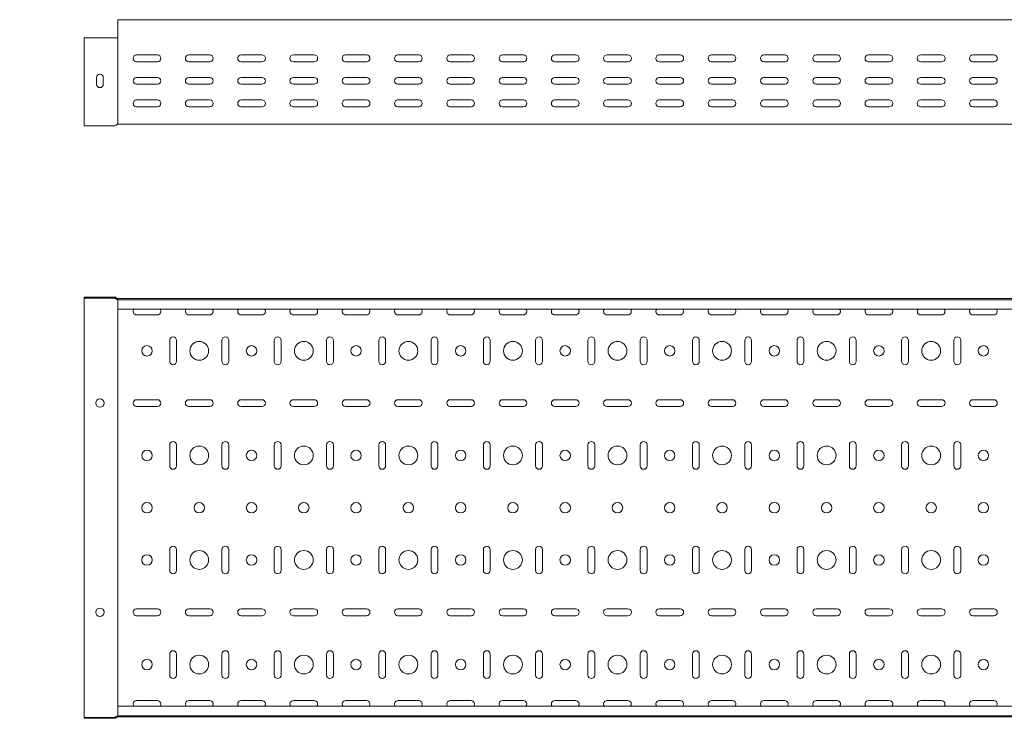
# Model space of a CAD drawing. Header units: millimetres. Extents: x -687 to 2818, y -3045 to -131.
# Tile 2 of 10: x 256 to 1198, y -3045 to -2376. Entities that reach past the tile are written whole.
import ezdxf

# ---------------------------------------------------------------- set-up
doc = ezdxf.new("R2010")
doc.units = ezdxf.units.MM
doc.styles.add('SLDTEXTSTYLE0', font='TXT', dxfattribs={"width": 0.7, "bigfont": 'bigfont'})

msp = doc.modelspace()

# ---------------------------------------------------------------- linework, layer by layer
at = {"color": 7, "linetype": 'Continuous', "lineweight": 15}
for p, q in [((2817.81, -2376.49), (349.81, -2376.49)), ((349.81, -2383.95), (349.81, -2376.49)), ((349.81, -2389.26), (349.81, -2383.95)), ((349.81, -2389.62), (349.81, -2389.26)), ((349.81, -2393.75), (349.81, -2389.62)), ((347.14, -2393.75), (317.81, -2393.75)), ((317.81, -2393.75), (317.81, -2474.69)), ((348.47, -2393.75), (347.14, -2393.75)), ((348.94, -2393.75), (348.47, -2393.75)), ((349.61, -2393.75), (348.94, -2393.75)), ((349.81, -2393.75), (349.61, -2393.75)), ((349.81, -2474.69), (349.81, -2393.75)), ((387.81, -2410.24), (367.81, -2410.24)), ((437.81, -2410.24), (417.81, -2410.24)), ((487.81, -2410.24), (467.81, -2410.24)), ((537.81, -2410.24), (517.81, -2410.24)), ((587.81, -2410.24), (567.81, -2410.24)), ((637.81, -2410.24), (617.81, -2410.24)), ((687.81, -2410.24), (667.81, -2410.24)), ((737.81, -2410.24), (717.81, -2410.24)), ((787.81, -2410.24), (767.81, -2410.24)), ((837.81, -2410.24), (817.81, -2410.24)), ((887.81, -2410.24), (867.81, -2410.24)), ((937.81, -2410.24), (917.81, -2410.24)), ((987.81, -2410.24), (967.81, -2410.24)), ((1037.81, -2410.24), (1017.81, -2410.24)), ((1087.81, -2410.24), (1067.81, -2410.24)), ((1137.81, -2410.24), (1117.81, -2410.24)), ((1187.81, -2410.24), (1167.81, -2410.24)), ((367.81, -2416.74), (387.81, -2416.74)), ((417.81, -2416.74), (437.81, -2416.74)), ((467.81, -2416.74), (487.81, -2416.74)), ((517.81, -2416.74), (537.81, -2416.74)), ((567.81, -2416.74), (587.81, -2416.74)), ((617.81, -2416.74), (637.81, -2416.74)), ((667.81, -2416.74), (687.81, -2416.74)), ((717.81, -2416.74), (737.81, -2416.74)), ((767.81, -2416.74), (787.81, -2416.74)), ((817.81, -2416.74), (837.81, -2416.74)), ((867.81, -2416.74), (887.81, -2416.74)), ((917.81, -2416.74), (937.81, -2416.74)), ((967.81, -2416.74), (987.81, -2416.74)), ((1017.81, -2416.74), (1037.81, -2416.74)), ((1067.81, -2416.74), (1087.81, -2416.74)), ((1117.81, -2416.74), (1137.81, -2416.74)), ((1167.81, -2416.74), (1187.81, -2416.74)), ((329.56, -2431.74), (329.56, -2438.24)), ((336.06, -2438.24), (336.06, -2431.74)), ((387.81, -2431.74), (367.81, -2431.74)), ((367.81, -2438.24), (387.81, -2438.24)), ((437.81, -2431.74), (417.81, -2431.74)), ((417.81, -2438.24), (437.81, -2438.24)), ((487.81, -2431.74), (467.81, -2431.74)), ((467.81, -2438.24), (487.81, -2438.24)), ((537.81, -2431.74), (517.81, -2431.74)), ((517.81, -2438.24), (537.81, -2438.24)), ((587.81, -2431.74), (567.81, -2431.74)), ((567.81, -2438.24), (587.81, -2438.24)), ((637.81, -2431.74), (617.81, -2431.74)), ((617.81, -2438.24), (637.81, -2438.24)), ((687.81, -2431.74), (667.81, -2431.74)), ((667.81, -2438.24), (687.81, -2438.24)), ((737.81, -2431.74), (717.81, -2431.74)), ((717.81, -2438.24), (737.81, -2438.24)), ((787.81, -2431.74), (767.81, -2431.74)), ((767.81, -2438.24), (787.81, -2438.24)), ((837.81, -2431.74), (817.81, -2431.74)), ((817.81, -2438.24), (837.81, -2438.24)), ((887.81, -2431.74), (867.81, -2431.74)), ((867.81, -2438.24), (887.81, -2438.24)), ((937.81, -2431.74), (917.81, -2431.74)), ((917.81, -2438.24), (937.81, -2438.24)), ((987.81, -2431.74), (967.81, -2431.74)), ((967.81, -2438.24), (987.81, -2438.24)), ((1037.81, -2431.74), (1017.81, -2431.74)), ((1017.81, -2438.24), (1037.81, -2438.24)), ((1087.81, -2431.74), (1067.81, -2431.74)), ((1067.81, -2438.24), (1087.81, -2438.24)), ((1137.81, -2431.74), (1117.81, -2431.74)), ((1117.81, -2438.24), (1137.81, -2438.24)), ((1187.81, -2431.74), (1167.81, -2431.74)), ((1167.81, -2438.24), (1187.81, -2438.24)), ((387.81, -2453.24), (367.81, -2453.24)), ((437.81, -2453.24), (417.81, -2453.24)), ((487.81, -2453.24), (467.81, -2453.24)), ((537.81, -2453.24), (517.81, -2453.24)), ((587.81, -2453.24), (567.81, -2453.24)), ((637.81, -2453.24), (617.81, -2453.24)), ((687.81, -2453.24), (667.81, -2453.24)), ((737.81, -2453.24), (717.81, -2453.24)), ((787.81, -2453.24), (767.81, -2453.24)), ((837.81, -2453.24), (817.81, -2453.24)), ((887.81, -2453.24), (867.81, -2453.24)), ((937.81, -2453.24), (917.81, -2453.24)), ((987.81, -2453.24), (967.81, -2453.24)), ((1037.81, -2453.24), (1017.81, -2453.24)), ((1087.81, -2453.24), (1067.81, -2453.24)), ((1137.81, -2453.24), (1117.81, -2453.24)), ((1187.81, -2453.24), (1167.81, -2453.24)), ((367.81, -2459.74), (387.81, -2459.74)), ((417.81, -2459.74), (437.81, -2459.74)), ((467.81, -2459.74), (487.81, -2459.74)), ((517.81, -2459.74), (537.81, -2459.74)), ((567.81, -2459.74), (587.81, -2459.74)), ((617.81, -2459.74), (637.81, -2459.74)), ((667.81, -2459.74), (687.81, -2459.74)), ((717.81, -2459.74), (737.81, -2459.74)), ((767.81, -2459.74), (787.81, -2459.74)), ((817.81, -2459.74), (837.81, -2459.74)), ((867.81, -2459.74), (887.81, -2459.74)), ((917.81, -2459.74), (937.81, -2459.74)), ((967.81, -2459.74), (987.81, -2459.74)), ((1017.81, -2459.74), (1037.81, -2459.74)), ((1067.81, -2459.74), (1087.81, -2459.74)), ((1117.81, -2459.74), (1137.81, -2459.74)), ((1167.81, -2459.74), (1187.81, -2459.74)), ((317.81, -2474.69), (317.81, -2477.89)), ((349.81, -2476.49), (349.61, -2476.49)), ((349.81, -2476.49), (349.81, -2474.69)), ((349.81, -2476.49), (2817.81, -2476.49)), ((347.14, -2477.89), (317.81, -2477.89)), ((348.94, -2476.79), (348.47, -2477.31)), ((317.81, -2642.67), (317.81, -2641.77)), ((347.14, -2641.77), (317.81, -2641.77)), ((347.14, -2642.67), (317.81, -2642.67)), ((317.81, -2644.97), (317.81, -2642.67)), ((317.81, -2665.98), (317.81, -2644.97)), ((348.28, -2643.48), (347.81, -2642.96)), ((348.94, -2642.88), (348.47, -2642.36)), ((349.81, -2643.17), (349.61, -2643.17)), ((349.81, -2644.07), (349.61, -2644.07)), ((349.81, -2643.17), (2817.81, -2643.17)), ((349.81, -2644.3), (349.81, -2643.17)), ((2817.81, -2644.3), (349.81, -2644.3)), ((349.81, -2653.4), (349.81, -2644.3)), ((349.81, -2653.4), (2817.81, -2653.4)), ((349.81, -2653.4), (349.81, -2665.98)), ((387.81, -2658.74), (367.81, -2658.74)), ((437.81, -2658.74), (417.81, -2658.74)), ((487.81, -2658.74), (467.81, -2658.74)), ((537.81, -2658.74), (517.81, -2658.74)), ((587.81, -2658.74), (567.81, -2658.74)), ((637.81, -2658.74), (617.81, -2658.74)), ((687.81, -2658.74), (667.81, -2658.74)), ((737.81, -2658.74), (717.81, -2658.74)), ((787.81, -2658.74), (767.81, -2658.74)), ((837.81, -2658.74), (817.81, -2658.74)), ((887.81, -2658.74), (867.81, -2658.74)), ((937.81, -2658.74), (917.81, -2658.74)), ((987.81, -2658.74), (967.81, -2658.74)), ((1037.81, -2658.74), (1017.81, -2658.74)), ((1087.81, -2658.74), (1067.81, -2658.74)), ((1137.81, -2658.74), (1117.81, -2658.74)), ((1187.81, -2658.74), (1167.81, -2658.74)), ((317.81, -2668.03), (317.81, -2665.98)), ((317.81, -2668.08), (317.81, -2668.03)), ((317.81, -2668.79), (317.81, -2668.08)), ((317.81, -2717.55), (317.81, -2668.79)), ((349.81, -2665.98), (349.81, -2667.04)), ((349.81, -2667.04), (349.81, -2667.09)), ((349.81, -2667.09), (349.81, -2668.79)), ((349.81, -2668.79), (349.81, -2717.55)), ((399.56, -2703.17), (399.56, -2683.17)), ((406.06, -2683.17), (406.06, -2703.17)), ((449.56, -2703.17), (449.56, -2683.17)), ((456.06, -2683.17), (456.06, -2703.17)), ((499.56, -2703.17), (499.56, -2683.17)), ((506.06, -2683.17), (506.06, -2703.17)), ((549.56, -2703.17), (549.56, -2683.17)), ((556.06, -2683.17), (556.06, -2703.17)), ((599.56, -2703.17), (599.56, -2683.17)), ((606.06, -2683.17), (606.06, -2703.17)), ((649.56, -2703.17), (649.56, -2683.17)), ((656.06, -2683.17), (656.06, -2703.17)), ((699.56, -2703.17), (699.56, -2683.17)), ((706.06, -2683.17), (706.06, -2703.17)), ((749.56, -2703.17), (749.56, -2683.17)), ((756.06, -2683.17), (756.06, -2703.17)), ((799.56, -2703.17), (799.56, -2683.17)), ((806.06, -2683.17), (806.06, -2703.17)), ((849.56, -2703.17), (849.56, -2683.17)), ((856.06, -2683.17), (856.06, -2703.17)), ((899.56, -2703.17), (899.56, -2683.17)), ((906.06, -2683.17), (906.06, -2703.17)), ((949.56, -2703.17), (949.56, -2683.17)), ((956.06, -2683.17), (956.06, -2703.17)), ((999.56, -2703.17), (999.56, -2683.17)), ((1006.06, -2683.17), (1006.06, -2703.17)), ((1049.56, -2703.17), (1049.56, -2683.17)), ((1056.06, -2683.17), (1056.06, -2703.17)), ((1099.56, -2703.17), (1099.56, -2683.17)), ((1106.06, -2683.17), (1106.06, -2703.17)), ((1149.56, -2703.17), (1149.56, -2683.17)), ((1156.06, -2683.17), (1156.06, -2703.17)), ((317.81, -2718.26), (317.81, -2717.55)), ((317.81, -2718.31), (317.81, -2718.26)), ((317.81, -2720.36), (317.81, -2718.31)), ((317.81, -2765.98), (317.81, -2720.36)), ((349.81, -2717.55), (349.81, -2719.25)), ((349.81, -2719.25), (349.81, -2719.3)), ((349.81, -2719.3), (349.81, -2720.36)), ((349.81, -2720.36), (349.81, -2765.98)), ((367.81, -2739.92), (387.81, -2739.92)), ((417.81, -2739.92), (437.81, -2739.92)), ((467.81, -2739.92), (487.81, -2739.92)), ((517.81, -2739.92), (537.81, -2739.92)), ((567.81, -2739.92), (587.81, -2739.92)), ((617.81, -2739.92), (637.81, -2739.92)), ((667.81, -2739.92), (687.81, -2739.92)), ((717.81, -2739.92), (737.81, -2739.92)), ((767.81, -2739.92), (787.81, -2739.92)), ((817.81, -2739.92), (837.81, -2739.92)), ((867.81, -2739.92), (887.81, -2739.92)), ((917.81, -2739.92), (937.81, -2739.92)), ((967.81, -2739.92), (987.81, -2739.92)), ((1017.81, -2739.92), (1037.81, -2739.92)), ((1067.81, -2739.92), (1087.81, -2739.92)), ((1117.81, -2739.92), (1137.81, -2739.92)), ((1167.81, -2739.92), (1187.81, -2739.92)), ((387.81, -2746.42), (367.81, -2746.42)), ((437.81, -2746.42), (417.81, -2746.42)), ((487.81, -2746.42), (467.81, -2746.42)), ((537.81, -2746.42), (517.81, -2746.42)), ((587.81, -2746.42), (567.81, -2746.42)), ((637.81, -2746.42), (617.81, -2746.42)), ((687.81, -2746.42), (667.81, -2746.42)), ((737.81, -2746.42), (717.81, -2746.42)), ((787.81, -2746.42), (767.81, -2746.42)), ((837.81, -2746.42), (817.81, -2746.42)), ((887.81, -2746.42), (867.81, -2746.42)), ((937.81, -2746.42), (917.81, -2746.42)), ((987.81, -2746.42), (967.81, -2746.42)), ((1037.81, -2746.42), (1017.81, -2746.42)), ((1087.81, -2746.42), (1067.81, -2746.42)), ((1137.81, -2746.42), (1117.81, -2746.42)), ((1187.81, -2746.42), (1167.81, -2746.42)), ((317.81, -2768.03), (317.81, -2765.98)), ((317.81, -2768.08), (317.81, -2768.03)), ((317.81, -2768.79), (317.81, -2768.08)), ((349.81, -2765.98), (349.81, -2767.04)), ((349.81, -2767.04), (349.81, -2767.09)), ((349.81, -2767.09), (349.81, -2768.79)), ((317.81, -2817.55), (317.81, -2768.79)), ((349.81, -2768.79), (349.81, -2817.55)), ((399.56, -2803.17), (399.56, -2783.17)), ((406.06, -2783.17), (406.06, -2803.17)), ((449.56, -2803.17), (449.56, -2783.17)), ((456.06, -2783.17), (456.06, -2803.17)), ((499.56, -2803.17), (499.56, -2783.17)), ((506.06, -2783.17), (506.06, -2803.17)), ((549.56, -2803.17), (549.56, -2783.17)), ((556.06, -2783.17), (556.06, -2803.17)), ((599.56, -2803.17), (599.56, -2783.17)), ((606.06, -2783.17), (606.06, -2803.17)), ((649.56, -2803.17), (649.56, -2783.17)), ((656.06, -2783.17), (656.06, -2803.17)), ((699.56, -2803.17), (699.56, -2783.17)), ((706.06, -2783.17), (706.06, -2803.17)), ((749.56, -2803.17), (749.56, -2783.17)), ((756.06, -2783.17), (756.06, -2803.17)), ((799.56, -2803.17), (799.56, -2783.17)), ((806.06, -2783.17), (806.06, -2803.17)), ((849.56, -2803.17), (849.56, -2783.17)), ((856.06, -2783.17), (856.06, -2803.17)), ((899.56, -2803.17), (899.56, -2783.17)), ((906.06, -2783.17), (906.06, -2803.17)), ((949.56, -2803.17), (949.56, -2783.17)), ((956.06, -2783.17), (956.06, -2803.17)), ((999.56, -2803.17), (999.56, -2783.17)), ((1006.06, -2783.17), (1006.06, -2803.17)), ((1049.56, -2803.17), (1049.56, -2783.17)), ((1056.06, -2783.17), (1056.06, -2803.17)), ((1099.56, -2803.17), (1099.56, -2783.17)), ((1106.06, -2783.17), (1106.06, -2803.17)), ((1149.56, -2803.17), (1149.56, -2783.17)), ((1156.06, -2783.17), (1156.06, -2803.17)), ((317.81, -2818.26), (317.81, -2817.55)), ((317.81, -2818.31), (317.81, -2818.26)), ((317.81, -2820.36), (317.81, -2818.31)), ((317.81, -2865.98), (317.81, -2820.36)), ((349.81, -2817.55), (349.81, -2819.25)), ((349.81, -2819.25), (349.81, -2819.3)), ((349.81, -2819.3), (349.81, -2820.36)), ((349.81, -2820.36), (349.81, -2865.98)), ((317.81, -2868.03), (317.81, -2865.98)), ((317.81, -2868.08), (317.81, -2868.03)), ((317.81, -2868.79), (317.81, -2868.08)), ((317.81, -2917.55), (317.81, -2868.79)), ((349.81, -2865.98), (349.81, -2867.04)), ((349.81, -2867.04), (349.81, -2867.09)), ((349.81, -2867.09), (349.81, -2868.79)), ((349.81, -2868.79), (349.81, -2917.55)), ((399.56, -2903.17), (399.56, -2883.17)), ((406.06, -2883.17), (406.06, -2903.17)), ((449.56, -2903.17), (449.56, -2883.17)), ((456.06, -2883.17), (456.06, -2903.17)), ((499.56, -2903.17), (499.56, -2883.17)), ((506.06, -2883.17), (506.06, -2903.17)), ((549.56, -2903.17), (549.56, -2883.17)), ((556.06, -2883.17), (556.06, -2903.17)), ((599.56, -2903.17), (599.56, -2883.17)), ((606.06, -2883.17), (606.06, -2903.17)), ((649.56, -2903.17), (649.56, -2883.17)), ((656.06, -2883.17), (656.06, -2903.17)), ((699.56, -2903.17), (699.56, -2883.17)), ((706.06, -2883.17), (706.06, -2903.17)), ((749.56, -2903.17), (749.56, -2883.17)), ((756.06, -2883.17), (756.06, -2903.17)), ((799.56, -2903.17), (799.56, -2883.17)), ((806.06, -2883.17), (806.06, -2903.17)), ((849.56, -2903.17), (849.56, -2883.17)), ((856.06, -2883.17), (856.06, -2903.17)), ((899.56, -2903.17), (899.56, -2883.17)), ((906.06, -2883.17), (906.06, -2903.17)), ((949.56, -2903.17), (949.56, -2883.17)), ((956.06, -2883.17), (956.06, -2903.17)), ((999.56, -2903.17), (999.56, -2883.17)), ((1006.06, -2883.17), (1006.06, -2903.17)), ((1049.56, -2903.17), (1049.56, -2883.17)), ((1056.06, -2883.17), (1056.06, -2903.17)), ((1099.56, -2903.17), (1099.56, -2883.17)), ((1106.06, -2883.17), (1106.06, -2903.17)), ((1149.56, -2903.17), (1149.56, -2883.17)), ((1156.06, -2883.17), (1156.06, -2903.17)), ((317.81, -2918.26), (317.81, -2917.55)), ((317.81, -2918.31), (317.81, -2918.26)), ((317.81, -2920.36), (317.81, -2918.31)), ((349.81, -2917.55), (349.81, -2919.25)), ((349.81, -2919.25), (349.81, -2919.3)), ((317.81, -2965.98), (317.81, -2920.36)), ((349.81, -2919.3), (349.81, -2920.36)), ((349.81, -2920.36), (349.81, -2965.98)), ((367.81, -2939.92), (387.81, -2939.92)), ((387.81, -2946.42), (367.81, -2946.42)), ((417.81, -2939.92), (437.81, -2939.92)), ((437.81, -2946.42), (417.81, -2946.42)), ((467.81, -2939.92), (487.81, -2939.92)), ((487.81, -2946.42), (467.81, -2946.42)), ((517.81, -2939.92), (537.81, -2939.92)), ((537.81, -2946.42), (517.81, -2946.42)), ((567.81, -2939.92), (587.81, -2939.92)), ((587.81, -2946.42), (567.81, -2946.42)), ((617.81, -2939.92), (637.81, -2939.92)), ((637.81, -2946.42), (617.81, -2946.42)), ((667.81, -2939.92), (687.81, -2939.92)), ((687.81, -2946.42), (667.81, -2946.42)), ((717.81, -2939.92), (737.81, -2939.92)), ((737.81, -2946.42), (717.81, -2946.42)), ((767.81, -2939.92), (787.81, -2939.92)), ((787.81, -2946.42), (767.81, -2946.42)), ((817.81, -2939.92), (837.81, -2939.92)), ((837.81, -2946.42), (817.81, -2946.42)), ((867.81, -2939.92), (887.81, -2939.92)), ((887.81, -2946.42), (867.81, -2946.42)), ((917.81, -2939.92), (937.81, -2939.92)), ((937.81, -2946.42), (917.81, -2946.42)), ((967.81, -2939.92), (987.81, -2939.92)), ((987.81, -2946.42), (967.81, -2946.42)), ((1017.81, -2939.92), (1037.81, -2939.92)), ((1037.81, -2946.42), (1017.81, -2946.42)), ((1067.81, -2939.92), (1087.81, -2939.92)), ((1087.81, -2946.42), (1067.81, -2946.42)), ((1117.81, -2939.92), (1137.81, -2939.92)), ((1137.81, -2946.42), (1117.81, -2946.42)), ((1167.81, -2939.92), (1187.81, -2939.92)), ((1187.81, -2946.42), (1167.81, -2946.42)), ((317.81, -2968.03), (317.81, -2965.98)), ((349.81, -2965.98), (349.81, -2967.04)), ((317.81, -2968.08), (317.81, -2968.03)), ((317.81, -2968.79), (317.81, -2968.08)), ((317.81, -3017.55), (317.81, -2968.79)), ((349.81, -2967.04), (349.81, -2967.09)), ((349.81, -2967.09), (349.81, -2968.79)), ((349.81, -2968.79), (349.81, -3017.55)), ((399.56, -3003.17), (399.56, -2983.17)), ((406.06, -2983.17), (406.06, -3003.17)), ((449.56, -3003.17), (449.56, -2983.17)), ((456.06, -2983.17), (456.06, -3003.17)), ((499.56, -3003.17), (499.56, -2983.17)), ((506.06, -2983.17), (506.06, -3003.17)), ((549.56, -3003.17), (549.56, -2983.17)), ((556.06, -2983.17), (556.06, -3003.17)), ((599.56, -3003.17), (599.56, -2983.17)), ((606.06, -2983.17), (606.06, -3003.17)), ((649.56, -3003.17), (649.56, -2983.17)), ((656.06, -2983.17), (656.06, -3003.17)), ((699.56, -3003.17), (699.56, -2983.17)), ((706.06, -2983.17), (706.06, -3003.17)), ((749.56, -3003.17), (749.56, -2983.17)), ((756.06, -2983.17), (756.06, -3003.17)), ((799.56, -3003.17), (799.56, -2983.17)), ((806.06, -2983.17), (806.06, -3003.17)), ((849.56, -3003.17), (849.56, -2983.17)), ((856.06, -2983.17), (856.06, -3003.17)), ((899.56, -3003.17), (899.56, -2983.17)), ((906.06, -2983.17), (906.06, -3003.17)), ((949.56, -3003.17), (949.56, -2983.17)), ((956.06, -2983.17), (956.06, -3003.17)), ((999.56, -3003.17), (999.56, -2983.17)), ((1006.06, -2983.17), (1006.06, -3003.17)), ((1049.56, -3003.17), (1049.56, -2983.17)), ((1056.06, -2983.17), (1056.06, -3003.17)), ((1099.56, -3003.17), (1099.56, -2983.17)), ((1106.06, -2983.17), (1106.06, -3003.17)), ((1149.56, -3003.17), (1149.56, -2983.17)), ((1156.06, -2983.17), (1156.06, -3003.17)), ((317.81, -3018.26), (317.81, -3017.55)), ((317.81, -3018.31), (317.81, -3018.26)), ((317.81, -3020.36), (317.81, -3018.31)), ((317.81, -3041.37), (317.81, -3020.36)), ((349.81, -3017.55), (349.81, -3019.25)), ((349.81, -3019.25), (349.81, -3019.3)), ((349.81, -3019.3), (349.81, -3020.36)), ((349.81, -3020.36), (349.81, -3032.95)), ((367.81, -3027.6), (387.81, -3027.6)), ((417.81, -3027.6), (437.81, -3027.6)), ((467.81, -3027.6), (487.81, -3027.6)), ((517.81, -3027.6), (537.81, -3027.6)), ((567.81, -3027.6), (587.81, -3027.6)), ((617.81, -3027.6), (637.81, -3027.6)), ((667.81, -3027.6), (687.81, -3027.6)), ((717.81, -3027.6), (737.81, -3027.6)), ((767.81, -3027.6), (787.81, -3027.6)), ((817.81, -3027.6), (837.81, -3027.6)), ((867.81, -3027.6), (887.81, -3027.6)), ((917.81, -3027.6), (937.81, -3027.6)), ((967.81, -3027.6), (987.81, -3027.6)), ((1017.81, -3027.6), (1037.81, -3027.6)), ((1067.81, -3027.6), (1087.81, -3027.6)), ((1117.81, -3027.6), (1137.81, -3027.6)), ((1167.81, -3027.6), (1187.81, -3027.6)), ((317.81, -3043.67), (317.81, -3041.37)), ((2817.81, -3032.95), (349.81, -3032.95)), ((349.81, -3042.05), (349.81, -3032.95)), ((317.81, -3043.67), (317.81, -3044.57)), ((347.14, -3043.67), (317.81, -3043.67)), ((347.14, -3044.57), (317.81, -3044.57)), ((348.28, -3042.86), (347.81, -3043.38)), ((348.94, -3043.46), (348.47, -3043.98)), ((349.81, -3042.27), (349.61, -3042.27)), ((349.81, -3043.17), (349.61, -3043.17)), ((349.81, -3042.05), (2817.81, -3042.05)), ((349.81, -3043.17), (349.81, -3042.05)), ((349.81, -3042.27), (349.81, -3043.17)), ((349.81, -3043.17), (2817.81, -3043.17))]:
    msp.add_line(p, q, dxfattribs=at)
for centre, radius in [((377.81, -2693.17), 5), ((427.81, -2693.17), 9), ((477.81, -2693.17), 5), ((527.81, -2693.17), 9), ((577.81, -2693.17), 5), ((627.81, -2693.17), 9), ((677.81, -2693.17), 5), ((727.81, -2693.17), 9), ((777.81, -2693.17), 5), ((827.81, -2693.17), 9), ((877.81, -2693.17), 5), ((927.81, -2693.17), 9), ((977.81, -2693.17), 5), ((1027.81, -2693.17), 9), ((1077.81, -2693.17), 5), ((1127.81, -2693.17), 9), ((1177.81, -2693.17), 5), ((332.81, -2743.17), 4), ((427.81, -2793.17), 9), ((527.81, -2793.17), 9), ((627.81, -2793.17), 9), ((727.81, -2793.17), 9), ((827.81, -2793.17), 9), ((927.81, -2793.17), 9), ((1027.81, -2793.17), 9), ((1127.81, -2793.17), 9), ((377.81, -2793.17), 5), ((477.81, -2793.17), 5), ((577.81, -2793.17), 5), ((677.81, -2793.17), 5), ((777.81, -2793.17), 5), ((877.81, -2793.17), 5), ((977.81, -2793.17), 5), ((1077.81, -2793.17), 5), ((1177.81, -2793.17), 5), ((377.81, -2843.17), 5), ((427.81, -2843.17), 5), ((477.81, -2843.17), 5), ((527.81, -2843.17), 5), ((577.81, -2843.17), 5), ((627.81, -2843.17), 5), ((677.81, -2843.17), 5), ((727.81, -2843.17), 5), ((777.81, -2843.17), 5), ((827.81, -2843.17), 5), ((877.81, -2843.17), 5), ((927.81, -2843.17), 5), ((977.81, -2843.17), 5), ((1027.81, -2843.17), 5), ((1077.81, -2843.17), 5), ((1127.81, -2843.17), 5), ((1177.81, -2843.17), 5), ((377.81, -2893.17), 5), ((427.81, -2893.17), 9), ((477.81, -2893.17), 5), ((527.81, -2893.17), 9), ((577.81, -2893.17), 5), ((627.81, -2893.17), 9), ((677.81, -2893.17), 5), ((727.81, -2893.17), 9), ((777.81, -2893.17), 5), ((827.81, -2893.17), 9), ((877.81, -2893.17), 5), ((927.81, -2893.17), 9), ((977.81, -2893.17), 5), ((1027.81, -2893.17), 9), ((1077.81, -2893.17), 5), ((1127.81, -2893.17), 9), ((1177.81, -2893.17), 5), ((332.81, -2943.17), 4), ((427.81, -2993.17), 9), ((527.81, -2993.17), 9), ((627.81, -2993.17), 9), ((727.81, -2993.17), 9), ((827.81, -2993.17), 9), ((927.81, -2993.17), 9), ((1027.81, -2993.17), 9), ((1127.81, -2993.17), 9), ((377.81, -2993.17), 5), ((477.81, -2993.17), 5), ((577.81, -2993.17), 5), ((677.81, -2993.17), 5), ((777.81, -2993.17), 5), ((877.81, -2993.17), 5), ((977.81, -2993.17), 5), ((1077.81, -2993.17), 5), ((1177.81, -2993.17), 5)]:
    msp.add_circle(centre, radius, dxfattribs=at)
for centre, radius, start, end in [((367.81, -2413.49), 3.25, 90, 270), ((387.81, -2413.49), 3.25, 270, 90), ((417.81, -2413.49), 3.25, 90, 270), ((437.81, -2413.49), 3.25, 270, 90), ((467.81, -2413.49), 3.25, 90, 270), ((487.81, -2413.49), 3.25, 270, 90), ((517.81, -2413.49), 3.25, 90, 270), ((537.81, -2413.49), 3.25, 270, 90), ((567.81, -2413.49), 3.25, 90, 270), ((587.81, -2413.49), 3.25, 270, 90), ((617.81, -2413.49), 3.25, 90, 270), ((637.81, -2413.49), 3.25, 270, 90), ((667.81, -2413.49), 3.25, 90, 270), ((687.81, -2413.49), 3.25, 270, 90), ((717.81, -2413.49), 3.25, 90, 270), ((737.81, -2413.49), 3.25, 270, 90), ((767.81, -2413.49), 3.25, 90, 270), ((787.81, -2413.49), 3.25, 270, 90), ((817.81, -2413.49), 3.25, 90, 270), ((837.81, -2413.49), 3.25, 270, 90), ((867.81, -2413.49), 3.25, 90, 270), ((887.81, -2413.49), 3.25, 270, 90), ((917.81, -2413.49), 3.25, 90, 270), ((937.81, -2413.49), 3.25, 270, 90), ((967.81, -2413.49), 3.25, 90, 270), ((987.81, -2413.49), 3.25, 270, 90), ((1017.81, -2413.49), 3.25, 90, 270), ((1037.81, -2413.49), 3.25, 270, 90), ((1067.81, -2413.49), 3.25, 90, 270), ((1087.81, -2413.49), 3.25, 270, 90), ((1117.81, -2413.49), 3.25, 90, 270), ((1137.81, -2413.49), 3.25, 270, 90), ((1167.81, -2413.49), 3.25, 90, 270), ((1187.81, -2413.49), 3.25, 270, 90), ((332.81, -2431.74), 3.25, 0, 180), ((332.81, -2438.24), 3.25, 180, 0), ((367.81, -2434.99), 3.25, 90, 270), ((387.81, -2434.99), 3.25, 270, 90), ((417.81, -2434.99), 3.25, 90, 270), ((437.81, -2434.99), 3.25, 270, 90), ((467.81, -2434.99), 3.25, 90, 270), ((487.81, -2434.99), 3.25, 270, 90), ((517.81, -2434.99), 3.25, 90, 270), ((537.81, -2434.99), 3.25, 270, 90), ((567.81, -2434.99), 3.25, 90, 270), ((587.81, -2434.99), 3.25, 270, 90), ((617.81, -2434.99), 3.25, 90, 270), ((637.81, -2434.99), 3.25, 270, 90), ((667.81, -2434.99), 3.25, 90, 270), ((687.81, -2434.99), 3.25, 270, 90), ((717.81, -2434.99), 3.25, 90, 270), ((737.81, -2434.99), 3.25, 270, 90), ((767.81, -2434.99), 3.25, 90, 270), ((787.81, -2434.99), 3.25, 270, 90), ((817.81, -2434.99), 3.25, 90, 270), ((837.81, -2434.99), 3.25, 270, 90), ((867.81, -2434.99), 3.25, 90, 270), ((887.81, -2434.99), 3.25, 270, 90), ((917.81, -2434.99), 3.25, 90, 270), ((937.81, -2434.99), 3.25, 270, 90), ((967.81, -2434.99), 3.25, 90, 270), ((987.81, -2434.99), 3.25, 270, 90), ((1017.81, -2434.99), 3.25, 90, 270), ((1037.81, -2434.99), 3.25, 270, 90), ((1067.81, -2434.99), 3.25, 90, 270), ((1087.81, -2434.99), 3.25, 270, 90), ((1117.81, -2434.99), 3.25, 90, 270), ((1137.81, -2434.99), 3.25, 270, 90), ((1167.81, -2434.99), 3.25, 90, 270), ((1187.81, -2434.99), 3.25, 270, 90), ((367.81, -2456.49), 3.25, 90, 270), ((387.81, -2456.49), 3.25, 270, 90), ((417.81, -2456.49), 3.25, 90, 270), ((437.81, -2456.49), 3.25, 270, 90), ((467.81, -2456.49), 3.25, 90, 270), ((487.81, -2456.49), 3.25, 270, 90), ((517.81, -2456.49), 3.25, 90, 270), ((537.81, -2456.49), 3.25, 270, 90), ((567.81, -2456.49), 3.25, 90, 270), ((587.81, -2456.49), 3.25, 270, 90), ((617.81, -2456.49), 3.25, 90, 270), ((637.81, -2456.49), 3.25, 270, 90), ((667.81, -2456.49), 3.25, 90, 270), ((687.81, -2456.49), 3.25, 270, 90), ((717.81, -2456.49), 3.25, 90, 270), ((737.81, -2456.49), 3.25, 270, 90), ((767.81, -2456.49), 3.25, 90, 270), ((787.81, -2456.49), 3.25, 270, 90), ((817.81, -2456.49), 3.25, 90, 270), ((837.81, -2456.49), 3.25, 270, 90), ((867.81, -2456.49), 3.25, 90, 270), ((887.81, -2456.49), 3.25, 270, 90), ((917.81, -2456.49), 3.25, 90, 270), ((937.81, -2456.49), 3.25, 270, 90), ((967.81, -2456.49), 3.25, 90, 270), ((987.81, -2456.49), 3.25, 270, 90), ((1017.81, -2456.49), 3.25, 90, 270), ((1037.81, -2456.49), 3.25, 270, 90), ((1067.81, -2456.49), 3.25, 90, 270), ((1087.81, -2456.49), 3.25, 270, 90), ((1117.81, -2456.49), 3.25, 90, 270), ((1137.81, -2456.49), 3.25, 270, 90), ((1167.81, -2456.49), 3.25, 90, 270), ((1187.81, -2456.49), 3.25, 270, 90), ((349.61, -2477.39), 0.9, 90, 137.68589), ((347.14, -2476.09), 1.8, 270, 317.68589), ((347.14, -2643.57), 1.8, 42.31411, 90), ((347.14, -2643.57), 0.9, 42.31411, 90), ((349.61, -2642.27), 1.8, 222.31411, 270), ((349.61, -2642.27), 0.9, 222.31411, 270), ((367.81, -2655.49), 3.25, 139.93292, 270), ((387.81, -2655.49), 3.25, 270, 40.06708), ((417.81, -2655.49), 3.25, 139.93292, 270), ((437.81, -2655.49), 3.25, 270, 40.06708), ((467.81, -2655.49), 3.25, 139.93292, 270), ((487.81, -2655.49), 3.25, 270, 40.06708), ((517.81, -2655.49), 3.25, 139.93292, 270), ((537.81, -2655.49), 3.25, 270, 40.06708), ((567.81, -2655.49), 3.25, 139.93292, 270), ((587.81, -2655.49), 3.25, 270, 40.06708), ((617.81, -2655.49), 3.25, 139.93292, 270), ((637.81, -2655.49), 3.25, 270, 40.06708), ((667.81, -2655.49), 3.25, 139.93292, 270), ((687.81, -2655.49), 3.25, 270, 40.06708), ((717.81, -2655.49), 3.25, 139.93292, 270), ((737.81, -2655.49), 3.25, 270, 40.06708), ((767.81, -2655.49), 3.25, 139.93292, 270), ((787.81, -2655.49), 3.25, 270, 40.06708), ((817.81, -2655.49), 3.25, 139.93292, 270), ((837.81, -2655.49), 3.25, 270, 40.06708), ((867.81, -2655.49), 3.25, 139.93292, 270), ((887.81, -2655.49), 3.25, 270, 40.06708), ((917.81, -2655.49), 3.25, 139.93292, 270), ((937.81, -2655.49), 3.25, 270, 40.06708), ((967.81, -2655.49), 3.25, 139.93292, 270), ((987.81, -2655.49), 3.25, 270, 40.06708), ((1017.81, -2655.49), 3.25, 139.93292, 270), ((1037.81, -2655.49), 3.25, 270, 40.06708), ((1067.81, -2655.49), 3.25, 139.93292, 270), ((1087.81, -2655.49), 3.25, 270, 40.06708), ((1117.81, -2655.49), 3.25, 139.93292, 270), ((1137.81, -2655.49), 3.25, 270, 40.06708), ((1167.81, -2655.49), 3.25, 139.93292, 270), ((1187.81, -2655.49), 3.25, 270, 40.06708), ((402.81, -2683.17), 3.25, 0, 180), ((452.81, -2683.17), 3.25, 0, 180), ((502.81, -2683.17), 3.25, 0, 180), ((552.81, -2683.17), 3.25, 0, 180), ((602.81, -2683.17), 3.25, 0, 180), ((652.81, -2683.17), 3.25, 0, 180), ((702.81, -2683.17), 3.25, 0, 180), ((752.81, -2683.17), 3.25, 0, 180), ((802.81, -2683.17), 3.25, 0, 180), ((852.81, -2683.17), 3.25, 0, 180), ((902.81, -2683.17), 3.25, 0, 180), ((952.81, -2683.17), 3.25, 0, 180), ((1002.81, -2683.17), 3.25, 0, 180), ((1052.81, -2683.17), 3.25, 0, 180), ((1102.81, -2683.17), 3.25, 0, 180), ((1152.81, -2683.17), 3.25, 0, 180), ((402.81, -2703.17), 3.25, 180, 0), ((452.81, -2703.17), 3.25, 180, 0), ((502.81, -2703.17), 3.25, 180, 0), ((552.81, -2703.17), 3.25, 180, 0), ((602.81, -2703.17), 3.25, 180, 0), ((652.81, -2703.17), 3.25, 180, 0), ((702.81, -2703.17), 3.25, 180, 0), ((752.81, -2703.17), 3.25, 180, 0), ((802.81, -2703.17), 3.25, 180, 0), ((852.81, -2703.17), 3.25, 180, 0), ((902.81, -2703.17), 3.25, 180, 0), ((952.81, -2703.17), 3.25, 180, 0), ((1002.81, -2703.17), 3.25, 180, 0), ((1052.81, -2703.17), 3.25, 180, 0), ((1102.81, -2703.17), 3.25, 180, 0), ((1152.81, -2703.17), 3.25, 180, 0), ((367.81, -2743.17), 3.25, 90, 270), ((387.81, -2743.17), 3.25, 270, 90), ((417.81, -2743.17), 3.25, 90, 270), ((437.81, -2743.17), 3.25, 270, 90), ((467.81, -2743.17), 3.25, 90, 270), ((487.81, -2743.17), 3.25, 270, 90), ((517.81, -2743.17), 3.25, 90, 270), ((537.81, -2743.17), 3.25, 270, 90), ((567.81, -2743.17), 3.25, 90, 270), ((587.81, -2743.17), 3.25, 270, 90), ((617.81, -2743.17), 3.25, 90, 270), ((637.81, -2743.17), 3.25, 270, 90), ((667.81, -2743.17), 3.25, 90, 270), ((687.81, -2743.17), 3.25, 270, 90), ((717.81, -2743.17), 3.25, 90, 270), ((737.81, -2743.17), 3.25, 270, 90), ((767.81, -2743.17), 3.25, 90, 270), ((787.81, -2743.17), 3.25, 270, 90), ((817.81, -2743.17), 3.25, 90, 270), ((837.81, -2743.17), 3.25, 270, 90), ((867.81, -2743.17), 3.25, 90, 270), ((887.81, -2743.17), 3.25, 270, 90), ((917.81, -2743.17), 3.25, 90, 270), ((937.81, -2743.17), 3.25, 270, 90), ((967.81, -2743.17), 3.25, 90, 270), ((987.81, -2743.17), 3.25, 270, 90), ((1017.81, -2743.17), 3.25, 90, 270), ((1037.81, -2743.17), 3.25, 270, 90), ((1067.81, -2743.17), 3.25, 90, 270), ((1087.81, -2743.17), 3.25, 270, 90), ((1117.81, -2743.17), 3.25, 90, 270), ((1137.81, -2743.17), 3.25, 270, 90), ((1167.81, -2743.17), 3.25, 90, 270), ((1187.81, -2743.17), 3.25, 270, 90), ((402.81, -2783.17), 3.25, 0, 180), ((452.81, -2783.17), 3.25, 0, 180), ((502.81, -2783.17), 3.25, 0, 180), ((552.81, -2783.17), 3.25, 0, 180), ((602.81, -2783.17), 3.25, 0, 180), ((652.81, -2783.17), 3.25, 0, 180), ((702.81, -2783.17), 3.25, 0, 180), ((752.81, -2783.17), 3.25, 0, 180), ((802.81, -2783.17), 3.25, 0, 180), ((852.81, -2783.17), 3.25, 0, 180), ((902.81, -2783.17), 3.25, 0, 180), ((952.81, -2783.17), 3.25, 0, 180), ((1002.81, -2783.17), 3.25, 0, 180), ((1052.81, -2783.17), 3.25, 0, 180), ((1102.81, -2783.17), 3.25, 0, 180), ((1152.81, -2783.17), 3.25, 0, 180), ((402.81, -2803.17), 3.25, 180, 0), ((452.81, -2803.17), 3.25, 180, 0), ((502.81, -2803.17), 3.25, 180, 0), ((552.81, -2803.17), 3.25, 180, 0), ((602.81, -2803.17), 3.25, 180, 0), ((652.81, -2803.17), 3.25, 180, 0), ((702.81, -2803.17), 3.25, 180, 0), ((752.81, -2803.17), 3.25, 180, 0), ((802.81, -2803.17), 3.25, 180, 0), ((852.81, -2803.17), 3.25, 180, 0), ((902.81, -2803.17), 3.25, 180, 0), ((952.81, -2803.17), 3.25, 180, 0), ((1002.81, -2803.17), 3.25, 180, 0), ((1052.81, -2803.17), 3.25, 180, 0), ((1102.81, -2803.17), 3.25, 180, 0), ((1152.81, -2803.17), 3.25, 180, 0), ((402.81, -2883.17), 3.25, 0, 180), ((452.81, -2883.17), 3.25, 0, 180), ((502.81, -2883.17), 3.25, 0, 180), ((552.81, -2883.17), 3.25, 0, 180), ((602.81, -2883.17), 3.25, 0, 180), ((652.81, -2883.17), 3.25, 0, 180), ((702.81, -2883.17), 3.25, 0, 180), ((752.81, -2883.17), 3.25, 0, 180), ((802.81, -2883.17), 3.25, 0, 180), ((852.81, -2883.17), 3.25, 0, 180), ((902.81, -2883.17), 3.25, 0, 180), ((952.81, -2883.17), 3.25, 0, 180), ((1002.81, -2883.17), 3.25, 0, 180), ((1052.81, -2883.17), 3.25, 0, 180), ((1102.81, -2883.17), 3.25, 0, 180), ((1152.81, -2883.17), 3.25, 0, 180), ((402.81, -2903.17), 3.25, 180, 0), ((452.81, -2903.17), 3.25, 180, 0), ((502.81, -2903.17), 3.25, 180, 0), ((552.81, -2903.17), 3.25, 180, 0), ((602.81, -2903.17), 3.25, 180, 0), ((652.81, -2903.17), 3.25, 180, 0), ((702.81, -2903.17), 3.25, 180, 0), ((752.81, -2903.17), 3.25, 180, 0), ((802.81, -2903.17), 3.25, 180, 0), ((852.81, -2903.17), 3.25, 180, 0), ((902.81, -2903.17), 3.25, 180, 0), ((952.81, -2903.17), 3.25, 180, 0), ((1002.81, -2903.17), 3.25, 180, 0), ((1052.81, -2903.17), 3.25, 180, 0), ((1102.81, -2903.17), 3.25, 180, 0), ((1152.81, -2903.17), 3.25, 180, 0), ((367.81, -2943.17), 3.25, 90, 270), ((387.81, -2943.17), 3.25, 270, 90), ((417.81, -2943.17), 3.25, 90, 270), ((437.81, -2943.17), 3.25, 270, 90), ((467.81, -2943.17), 3.25, 90, 270), ((487.81, -2943.17), 3.25, 270, 90), ((517.81, -2943.17), 3.25, 90, 270), ((537.81, -2943.17), 3.25, 270, 90), ((567.81, -2943.17), 3.25, 90, 270), ((587.81, -2943.17), 3.25, 270, 90), ((617.81, -2943.17), 3.25, 90, 270), ((637.81, -2943.17), 3.25, 270, 90), ((667.81, -2943.17), 3.25, 90, 270), ((687.81, -2943.17), 3.25, 270, 90), ((717.81, -2943.17), 3.25, 90, 270), ((737.81, -2943.17), 3.25, 270, 90), ((767.81, -2943.17), 3.25, 90, 270), ((787.81, -2943.17), 3.25, 270, 90), ((817.81, -2943.17), 3.25, 90, 270), ((837.81, -2943.17), 3.25, 270, 90), ((867.81, -2943.17), 3.25, 90, 270), ((887.81, -2943.17), 3.25, 270, 90), ((917.81, -2943.17), 3.25, 90, 270), ((937.81, -2943.17), 3.25, 270, 90), ((967.81, -2943.17), 3.25, 90, 270), ((987.81, -2943.17), 3.25, 270, 90), ((1017.81, -2943.17), 3.25, 90, 270), ((1037.81, -2943.17), 3.25, 270, 90), ((1067.81, -2943.17), 3.25, 90, 270), ((1087.81, -2943.17), 3.25, 270, 90), ((1117.81, -2943.17), 3.25, 90, 270), ((1137.81, -2943.17), 3.25, 270, 90), ((1167.81, -2943.17), 3.25, 90, 270), ((1187.81, -2943.17), 3.25, 270, 90), ((402.81, -2983.17), 3.25, 0, 180), ((452.81, -2983.17), 3.25, 0, 180), ((502.81, -2983.17), 3.25, 0, 180), ((552.81, -2983.17), 3.25, 0, 180), ((602.81, -2983.17), 3.25, 0, 180), ((652.81, -2983.17), 3.25, 0, 180), ((702.81, -2983.17), 3.25, 0, 180), ((752.81, -2983.17), 3.25, 0, 180), ((802.81, -2983.17), 3.25, 0, 180), ((852.81, -2983.17), 3.25, 0, 180), ((902.81, -2983.17), 3.25, 0, 180), ((952.81, -2983.17), 3.25, 0, 180), ((1002.81, -2983.17), 3.25, 0, 180), ((1052.81, -2983.17), 3.25, 0, 180), ((1102.81, -2983.17), 3.25, 0, 180), ((1152.81, -2983.17), 3.25, 0, 180), ((402.81, -3003.17), 3.25, 180, 0), ((452.81, -3003.17), 3.25, 180, 0), ((502.81, -3003.17), 3.25, 180, 0), ((552.81, -3003.17), 3.25, 180, 0), ((602.81, -3003.17), 3.25, 180, 0), ((652.81, -3003.17), 3.25, 180, 0), ((702.81, -3003.17), 3.25, 180, 0), ((752.81, -3003.17), 3.25, 180, 0), ((802.81, -3003.17), 3.25, 180, 0), ((852.81, -3003.17), 3.25, 180, 0), ((902.81, -3003.17), 3.25, 180, 0), ((952.81, -3003.17), 3.25, 180, 0), ((1002.81, -3003.17), 3.25, 180, 0), ((1052.81, -3003.17), 3.25, 180, 0), ((1102.81, -3003.17), 3.25, 180, 0), ((1152.81, -3003.17), 3.25, 180, 0), ((367.81, -3030.85), 3.25, 90, 220.06708), ((387.81, -3030.85), 3.25, 319.93292, 90), ((417.81, -3030.85), 3.25, 90, 220.06708), ((437.81, -3030.85), 3.25, 319.93292, 90), ((467.81, -3030.85), 3.25, 90, 220.06708), ((487.81, -3030.85), 3.25, 319.93292, 90), ((517.81, -3030.85), 3.25, 90, 220.06708), ((537.81, -3030.85), 3.25, 319.93292, 90), ((567.81, -3030.85), 3.25, 90, 220.06708), ((587.81, -3030.85), 3.25, 319.93292, 90), ((617.81, -3030.85), 3.25, 90, 220.06708), ((637.81, -3030.85), 3.25, 319.93292, 90), ((667.81, -3030.85), 3.25, 90, 220.06708), ((687.81, -3030.85), 3.25, 319.93292, 90), ((717.81, -3030.85), 3.25, 90, 220.06708), ((737.81, -3030.85), 3.25, 319.93292, 90), ((767.81, -3030.85), 3.25, 90, 220.06708), ((787.81, -3030.85), 3.25, 319.93292, 90), ((817.81, -3030.85), 3.25, 90, 220.06708), ((837.81, -3030.85), 3.25, 319.93292, 90), ((867.81, -3030.85), 3.25, 90, 220.06708), ((887.81, -3030.85), 3.25, 319.93292, 90), ((917.81, -3030.85), 3.25, 90, 220.06708), ((937.81, -3030.85), 3.25, 319.93292, 90), ((967.81, -3030.85), 3.25, 90, 220.06708), ((987.81, -3030.85), 3.25, 319.93292, 90), ((1017.81, -3030.85), 3.25, 90, 220.06708), ((1037.81, -3030.85), 3.25, 319.93292, 90), ((1067.81, -3030.85), 3.25, 90, 220.06708), ((1087.81, -3030.85), 3.25, 319.93292, 90), ((1117.81, -3030.85), 3.25, 90, 220.06708), ((1137.81, -3030.85), 3.25, 319.93292, 90), ((1167.81, -3030.85), 3.25, 90, 220.06708), ((1187.81, -3030.85), 3.25, 319.93292, 90), ((347.14, -3042.77), 0.9, 270, 317.68589), ((347.14, -3042.77), 1.8, 270, 317.68589), ((349.61, -3044.07), 1.8, 90, 137.68589), ((349.61, -3044.07), 0.9, 90, 137.68589)]:
    msp.add_arc(centre, radius, start, end, dxfattribs=at)

# ---------------------------------------------------------------- texts
at = {"color": 7, "linetype": 'Continuous', "lineweight": 0, "insert": (-687.51, -2418.21), "char_height": 30, "attachment_point": 1, "style": 'SLDTEXTSTYLE0'}
msp.add_mtext('012413 \\M+1844C\\M+1844E\\M+1844D\\M+18448\\M+18453(\\M+1844D) -400\\M+18487100\\M+18481\\M+18482', dxfattribs=at)

doc.saveas('drawing.dxf')
